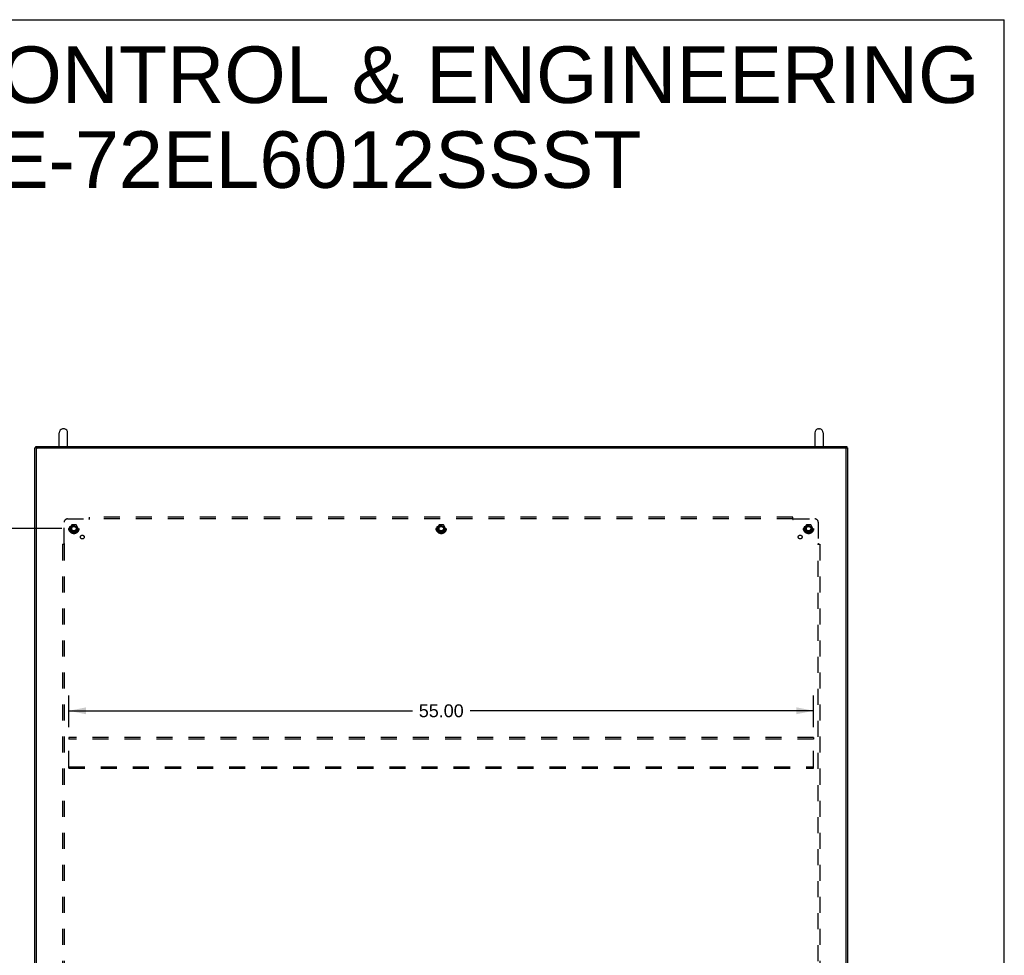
# Model space of a CAD drawing. Header units: inches. Extents: x 0 to 215, y 0 to 139.
# Tile 91 of 91: x 142 to 215, y 70 to 139. Entities that reach past the tile are written whole.
import ezdxf

# ---------------------------------------------------------------- set-up
doc = ezdxf.new("R2010")
doc.units = ezdxf.units.IN
doc.header["$LTSCALE"] = 11.835443
doc.header["$MEASUREMENT"] = 0
doc.linetypes.add('HIDDEN', pattern=[0.2, 0.1, -0.1])
doc.layers.get('0').update_dxf_attribs({"linetype": 'CONTINUOUS'})
for name, color, linetype in [('02___PRT_ALL_AXES', 7, 'CONTINUOUS'), ('DEFAULT_2', 8, 'HIDDEN'), ('DIMENSIONS', 7, 'CONTINUOUS')]:
    doc.layers.add(name, color=color, linetype=linetype)
doc.styles.get("Standard").update_dxf_attribs({"font": 'arial.ttf'})
doc.dimstyles.new('DIMSTYLE_1', dxfattribs={"dimtxt": 0.949367, "dimasz": 1.265823, "dimexe": 0.09, "dimexo": 0.07, "dimgap": 0.0375, "dimtad": 0, "dimtih": 1, "dimtoh": 1, "dimzin": 4, "dimdsep": 46, "dimtxsty": 'Standard', "dimblk": '_FILLED', "dimblk1": '_FILLED', "dimblk2": '_FILLED', "dimcen": 0.09, "dimazin": 1, "dimtfac": 1, "dimtofl": 0, "dimtmove": 0, "dimatfit": 3, "dimldrblk": '_FILLED', "dimfxl": 1, "dimtolj": 1, "dimtzin": 4, "dimarcsym": 0})

# ---------------------------------------------------------------- blocks, each defined once
blk = doc.blocks.new('_FILLED')
at = {"color": 0, "linetype": 'ByBlock'}
blk.add_solid([(0, 0), (-1, 0.2), (-1, -0.2)], dxfattribs=at)
blk = doc.blocks.new('*D2')
at = {"layer": 'DIMENSIONS', "color": 2, "linetype": 'Continuous'}
for p, q in [((145.599, 101.647), (137.765, 101.647)), ((138.904, 101.647), (138.904, 71.8)), ((138.904, 35.397), (138.904, 69.901)), ((145.599, 35.397), (137.765, 35.397))]:
    blk.add_line(p, q, dxfattribs=at)
at = {"layer": 'DIMENSIONS', "color": 2, "linetype": 'Continuous', "xscale": 1.2658227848, "yscale": 1.2658227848, "zscale": 1.2658227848}
for p, rotation in [((138.904, 101.647), 90), ((138.904, 35.397), 270)]:
    blk.add_blockref('_FILLED', p, dxfattribs=dict(at, rotation=rotation))
at = {"layer": 'DIMENSIONS', "color": 2, "linetype": 'Continuous', "insert": (138.904, 71.325), "char_height": 0.9494, "width": 3.31749, "attachment_point": 2, "line_spacing_factor": 0.9}
blk.add_mtext('66.25', dxfattribs=at)
blk = doc.blocks.new('*D7')
at = {"layer": 'DIMENSIONS', "color": 2, "linetype": 'Continuous'}
for p, q in [((146.11, 86.992), (146.11, 89.336)), ((201.11, 86.992), (201.11, 89.336)), ((146.11, 88.196), (171.477, 88.196)), ((201.11, 88.196), (175.743, 88.196))]:
    blk.add_line(p, q, dxfattribs=at)
at = {"layer": 'DIMENSIONS', "color": 2, "linetype": 'Continuous', "xscale": 1.2658227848, "yscale": 1.2658227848, "zscale": 1.2658227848, "rotation": 180}
blk.add_blockref('_FILLED', (146.11, 88.196), dxfattribs=at)
at = {"layer": 'DIMENSIONS', "color": 2, "linetype": 'Continuous', "xscale": 1.2658227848, "yscale": 1.2658227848, "zscale": 1.2658227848}
blk.add_blockref('_FILLED', (201.11, 88.196), dxfattribs=at)
at = {"layer": 'DIMENSIONS', "color": 2, "linetype": 'Continuous', "insert": (173.61, 88.671), "char_height": 0.9494, "width": 3.31749, "attachment_point": 2, "line_spacing_factor": 0.9}
blk.add_mtext('55.00', dxfattribs=at)

msp = doc.modelspace()

# ---------------------------------------------------------------- linework, layer by layer
at = {"color": 7, "linetype": 'Continuous'}
for p, q in [((0, 139.241), (215.19, 139.241)), ((215.19, 0), (215.19, 139.241)), ((145.408, 107.727), (145.408, 108.729)), ((145.758, 109.029), (145.67, 109.029)), ((146.02, 107.727), (146.02, 108.729)), ((201.2, 108.729), (201.2, 107.727)), ((201.462, 109.029), (201.55, 109.029)), ((201.812, 108.729), (201.812, 107.727)), ((143.714, 107.616), (143.61, 107.616)), ((143.662, 107.616), (143.662, 107.711)), ((143.714, 107.552), (143.714, 107.616)), ((143.722, 107.727), (203.498, 107.727)), ((203.506, 107.552), (203.506, 107.616)), ((203.506, 107.616), (203.61, 107.616)), ((203.558, 107.711), (203.558, 107.616))]:
    msp.add_line(p, q, dxfattribs=at)
at = {"color": 3, "linetype": 'Continuous'}
for p, q in [((143.61, 32.626), (143.61, 107.616)), ((143.722, 107.626), (203.498, 107.626)), ((203.446, 107.612), (143.774, 107.612)), ((203.61, 107.616), (203.61, 32.626)), ((143.714, 32.686), (143.714, 107.552)), ((203.506, 32.686), (203.506, 107.552))]:
    msp.add_line(p, q, dxfattribs=at)
at = {"color": 7, "linetype": 'Continuous'}
for points in [[(143.662, 107.711), (143.662, 107.713), (143.663, 107.714), (143.664, 107.715), (143.665, 107.716), (143.667, 107.717), (143.669, 107.718), (143.671, 107.719), (143.674, 107.721), (143.676, 107.721), (143.68, 107.722), (143.683, 107.723), (143.687, 107.724), (143.691, 107.725), (143.695, 107.725), (143.699, 107.726), (143.704, 107.726), (143.708, 107.726), (143.713, 107.727), (143.717, 107.727), (143.722, 107.727)], [(203.498, 107.727), (203.503, 107.727), (203.507, 107.727), (203.512, 107.726), (203.517, 107.726), (203.521, 107.726), (203.525, 107.725), (203.529, 107.725), (203.533, 107.724), (203.537, 107.723), (203.54, 107.722), (203.544, 107.721), (203.547, 107.721), (203.549, 107.719), (203.552, 107.718), (203.553, 107.717), (203.555, 107.716), (203.556, 107.715), (203.557, 107.714), (203.558, 107.713), (203.558, 107.711)]]:
    msp.add_lwpolyline(points, dxfattribs=at)
at = {"color": 3, "linetype": 'Continuous'}
for points in [[(143.722, 107.626), (143.717, 107.626), (143.713, 107.626), (143.708, 107.626), (143.704, 107.626), (143.699, 107.625), (143.695, 107.625), (143.691, 107.624), (143.687, 107.623), (143.683, 107.623), (143.68, 107.622), (143.676, 107.621), (143.674, 107.62), (143.671, 107.619), (143.669, 107.618), (143.667, 107.617), (143.666, 107.616)], [(203.554, 107.616), (203.553, 107.617), (203.552, 107.618), (203.549, 107.619), (203.547, 107.62), (203.544, 107.621), (203.54, 107.622), (203.537, 107.623), (203.533, 107.623), (203.529, 107.624), (203.525, 107.625), (203.521, 107.625), (203.517, 107.626), (203.512, 107.626), (203.507, 107.626), (203.503, 107.626), (203.498, 107.626)]]:
    msp.add_lwpolyline(points, dxfattribs=at)
at = {"color": 7, "linetype": 'Continuous'}
for centre, radius, start, end in [((145.714, 108.729), 0.306, 105.63034, 180), ((145.67, 108.885), 0.144, 90, 105.63034), ((145.758, 108.885), 0.144, 74.36966, 90), ((145.714, 108.729), 0.306, 0, 74.36966), ((201.506, 108.729), 0.306, 105.63034, 180), ((201.462, 108.885), 0.144, 90, 105.63034), ((201.55, 108.885), 0.144, 74.36966, 90), ((201.506, 108.729), 0.306, 0, 74.36966)]:
    msp.add_arc(centre, radius, start, end, dxfattribs=at)
at = {"color": 3, "linetype": 'Continuous'}
for centre, start, end in [((143.774, 107.552), 90, 180), ((203.446, 107.552), 0, 90)]:
    msp.add_arc(centre, 0.06, start, end, dxfattribs=at)
at = {"layer": '02___PRT_ALL_AXES', "color": 8, "linetype": 'HIDDEN'}
for centre, radius in [((146.485, 101.647), 0.372), ((146.485, 101.647), 0.356), ((146.485, 101.647), 0.25), ((146.485, 101.647), 0.183), ((173.61, 101.647), 0.372), ((173.61, 101.647), 0.356), ((173.61, 101.647), 0.25), ((173.61, 101.647), 0.183), ((200.735, 101.647), 0.372), ((200.735, 101.647), 0.356), ((200.735, 101.647), 0.25), ((200.735, 101.647), 0.183), ((147.104, 101.029), 0.141), ((200.116, 101.029), 0.141)]:
    msp.add_circle(centre, radius, dxfattribs=at)
at = {"layer": 'DEFAULT_2', "color": 8, "linetype": 'HIDDEN'}
for p, q in [((145.766, 100.527), (145.766, 102.116)), ((146.016, 102.366), (147.606, 102.366)), ((146.322, 101.92), (146.168, 101.652)), ((146.64, 101.925), (146.331, 101.925)), ((146.803, 101.652), (146.648, 101.92)), ((147.624, 102.385), (147.618, 102.379)), ((147.641, 102.325), (147.641, 102.491)), ((199.579, 102.491), (147.641, 102.491)), ((199.579, 102.366), (147.641, 102.366)), ((173.447, 101.92), (173.293, 101.652)), ((173.765, 101.925), (173.456, 101.925)), ((173.928, 101.652), (173.773, 101.92)), ((199.579, 102.325), (199.579, 102.491)), ((199.614, 102.366), (201.204, 102.366)), ((200.572, 101.92), (200.418, 101.652)), ((200.89, 101.925), (200.581, 101.925)), ((201.053, 101.652), (200.898, 101.92)), ((201.454, 102.116), (201.454, 100.527)), ((146.168, 101.642), (146.322, 101.375)), ((146.64, 101.37), (146.331, 101.37)), ((146.648, 101.375), (146.803, 101.642)), ((173.293, 101.642), (173.447, 101.375)), ((173.765, 101.37), (173.456, 101.37)), ((173.773, 101.375), (173.928, 101.642)), ((200.418, 101.642), (200.572, 101.375)), ((200.89, 101.37), (200.581, 101.37)), ((200.898, 101.375), (201.053, 101.642)), ((145.641, 100.491), (145.641, 36.554)), ((145.641, 100.491), (145.807, 100.491)), ((145.766, 100.491), (145.766, 36.554)), ((201.413, 100.491), (201.579, 100.491)), ((201.454, 36.554), (201.454, 100.491)), ((201.473, 100.508), (201.466, 100.515)), ((201.579, 100.491), (201.579, 36.554)), ((146.11, 86.21), (146.11, 86.106)), ((201.11, 86.21), (146.11, 86.21)), ((146.11, 84.064), (146.11, 86.106)), ((201.11, 86.106), (146.11, 86.106)), ((201.11, 86.21), (201.11, 86.106)), ((201.11, 84.064), (201.11, 86.106)), ((146.11, 83.96), (146.11, 84.064)), ((146.11, 84.064), (201.11, 84.064)), ((146.11, 83.96), (201.11, 83.96)), ((201.11, 83.96), (201.11, 84.064))]:
    msp.add_line(p, q, dxfattribs=at)
for points in [[(147.618, 102.379), (147.616, 102.377), (147.614, 102.375), (147.612, 102.373), (147.611, 102.371), (147.609, 102.369), (147.607, 102.368), (147.606, 102.366)], [(147.641, 102.325), (147.64, 102.326), (147.638, 102.327), (147.636, 102.328), (147.635, 102.329), (147.633, 102.33), (147.631, 102.331), (147.63, 102.332), (147.628, 102.334), (147.627, 102.335), (147.626, 102.337), (147.624, 102.339), (147.623, 102.341), (147.622, 102.343), (147.62, 102.345), (147.619, 102.347), (147.618, 102.349), (147.616, 102.351), (147.615, 102.354), (147.613, 102.356), (147.612, 102.358), (147.61, 102.361), (147.609, 102.363), (147.607, 102.365), (147.606, 102.366)], [(147.641, 102.405), (147.64, 102.403), (147.638, 102.4), (147.637, 102.398), (147.635, 102.396), (147.633, 102.395), (147.632, 102.393), (147.63, 102.391), (147.629, 102.39), (147.627, 102.388), (147.626, 102.386), (147.624, 102.385)], [(199.579, 102.405), (199.58, 102.403), (199.582, 102.4), (199.584, 102.398), (199.585, 102.396), (199.587, 102.395), (199.588, 102.393), (199.59, 102.391), (199.591, 102.39), (199.593, 102.388), (199.594, 102.386), (199.596, 102.385)], [(199.579, 102.325), (199.581, 102.326), (199.582, 102.327), (199.584, 102.328), (199.586, 102.329), (199.587, 102.33), (199.589, 102.331), (199.59, 102.332), (199.592, 102.334), (199.593, 102.335), (199.595, 102.337), (199.596, 102.339), (199.597, 102.341), (199.599, 102.343), (199.6, 102.345), (199.601, 102.347), (199.604, 102.351)], [(199.596, 102.385), (199.602, 102.379), (199.604, 102.377), (199.606, 102.375), (199.608, 102.373), (199.61, 102.371), (199.611, 102.369), (199.613, 102.368), (199.614, 102.366)], [(199.604, 102.351), (199.605, 102.354), (199.607, 102.356), (199.608, 102.358), (199.61, 102.361), (199.611, 102.363), (199.613, 102.365), (199.614, 102.366)], [(145.728, 100.491), (145.73, 100.493), (145.732, 100.494), (145.734, 100.496), (145.736, 100.498), (145.738, 100.499), (145.74, 100.501), (145.741, 100.502), (145.743, 100.504), (145.745, 100.505), (145.746, 100.507), (145.748, 100.508)], [(145.748, 100.508), (145.754, 100.515), (145.756, 100.517), (145.758, 100.518), (145.76, 100.52), (145.761, 100.522), (145.763, 100.524), (145.765, 100.525), (145.766, 100.527)], [(145.781, 100.516), (145.779, 100.518), (145.776, 100.519), (145.774, 100.521), (145.772, 100.522), (145.77, 100.524), (145.768, 100.525), (145.766, 100.527)], [(145.807, 100.491), (145.807, 100.493), (145.806, 100.495), (145.805, 100.496), (145.804, 100.498), (145.803, 100.5), (145.802, 100.501), (145.8, 100.503), (145.799, 100.504), (145.797, 100.506), (145.796, 100.507), (145.794, 100.508), (145.792, 100.51), (145.79, 100.511), (145.788, 100.512), (145.786, 100.514), (145.781, 100.516)], [(201.413, 100.491), (201.414, 100.493), (201.414, 100.495), (201.415, 100.496), (201.416, 100.498), (201.417, 100.5), (201.418, 100.501), (201.42, 100.503), (201.421, 100.504), (201.423, 100.506), (201.425, 100.507), (201.426, 100.508), (201.428, 100.51), (201.43, 100.511), (201.432, 100.512), (201.434, 100.514)], [(201.434, 100.514), (201.439, 100.516), (201.441, 100.518), (201.444, 100.519), (201.446, 100.521), (201.448, 100.522), (201.45, 100.524), (201.452, 100.525), (201.454, 100.527)], [(201.466, 100.515), (201.464, 100.517), (201.462, 100.518), (201.461, 100.52), (201.459, 100.522), (201.457, 100.524), (201.455, 100.525), (201.454, 100.527)], [(201.492, 100.491), (201.49, 100.493), (201.488, 100.494), (201.486, 100.496), (201.484, 100.498), (201.482, 100.499), (201.48, 100.501), (201.479, 100.502), (201.477, 100.504), (201.476, 100.505), (201.474, 100.507), (201.473, 100.508)]]:
    msp.add_lwpolyline(points, dxfattribs=at)
for centre, radius in [((146.485, 101.647), 0.318), ((146.485, 101.647), 0.204), ((146.485, 101.647), 0.183), ((146.485, 101.647), 0.183), ((146.485, 101.647), 0.166), ((173.61, 101.647), 0.318), ((173.61, 101.647), 0.204), ((173.61, 101.647), 0.183), ((173.61, 101.647), 0.183), ((173.61, 101.647), 0.166), ((200.735, 101.647), 0.318), ((200.735, 101.647), 0.204), ((200.735, 101.647), 0.183), ((200.735, 101.647), 0.183), ((200.735, 101.647), 0.166)]:
    msp.add_circle(centre, radius, dxfattribs=at)
for centre, radius, start, end in [((146.016, 102.116), 0.25, 90, 180), ((146.331, 101.915), 0.01, 90.01235, 149.98915), ((146.64, 101.915), 0.01, 30.01204, 89.98872), ((173.456, 101.915), 0.01, 90.01235, 149.98915), ((173.765, 101.915), 0.01, 30.01204, 89.98872), ((200.581, 101.915), 0.01, 90.01235, 149.98915), ((200.89, 101.915), 0.01, 30.01204, 89.98872), ((201.204, 102.116), 0.25, 0, 90), ((146.176, 101.647), 0.01, 150.01268, 209.98829), ((146.331, 101.38), 0.01, 210.01204, 269.98872), ((146.64, 101.38), 0.01, 270.01235, 329.98915), ((146.794, 101.647), 0.01, 330.01268, 29.98829), ((173.301, 101.647), 0.01, 150.01268, 209.98829), ((173.456, 101.38), 0.01, 210.01204, 269.98872), ((173.765, 101.38), 0.01, 270.01235, 329.98915), ((173.919, 101.647), 0.01, 330.01268, 29.98829), ((200.426, 101.647), 0.01, 150.01268, 209.98829), ((200.581, 101.38), 0.01, 210.01204, 269.98872), ((200.89, 101.38), 0.01, 270.01235, 329.98915), ((201.044, 101.647), 0.01, 330.01268, 29.98829)]:
    msp.add_arc(centre, radius, start, end, dxfattribs=at)

# ---------------------------------------------------------------- texts
at = {"layer": 'DIMENSIONS', "color": 2, "linetype": 'Continuous', "insert": (160.512, 137.263), "char_height": 4.17722, "width": 105.50186, "attachment_point": 2, "line_spacing_factor": 0.9}
msp.add_mtext('SAGINAW CONTROL & ENGINEERING\\PSCE-72EL6012SSST', dxfattribs=at)

# ---------------------------------------------------------------- dimensions: what is measured, and where the dimension line sits
at = {"layer": 'DIMENSIONS', "color": 2, "linetype": 'Continuous'}
dim = msp.add_linear_dim(base=(138.904, 35.397), p1=(145.669, 101.647), p2=(145.669, 35.397), angle=270, dimstyle='DIMSTYLE_1', dxfattribs=at)
dim.commit()
dim.dimension.update_dxf_attribs({"geometry": '*D2', "text_midpoint": (138.9, 70.845), "dimtype": 160})
dim = msp.add_linear_dim(base=(201.11, 88.196), p1=(146.11, 86.922), p2=(201.11, 86.922), dimstyle='DIMSTYLE_1', dxfattribs=at)
dim.commit()
dim.dimension.update_dxf_attribs({"geometry": '*D7', "text_midpoint": (173.606, 88.191), "dimtype": 160})

doc.saveas('drawing.dxf')
